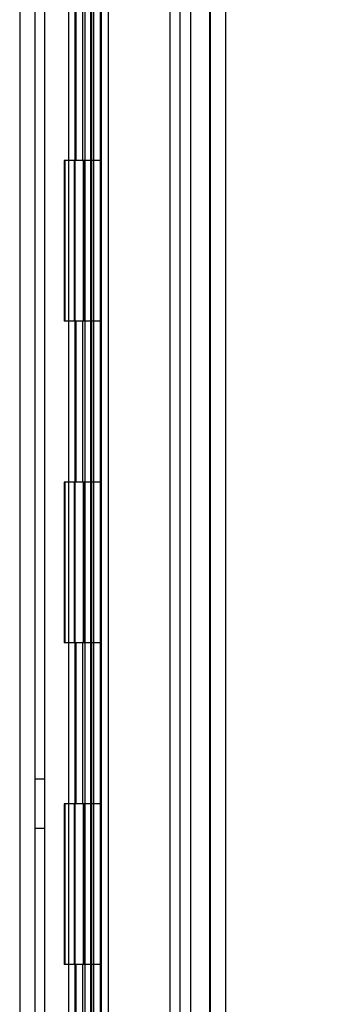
# Model space of a CAD drawing. Header units: inches. Extents: x 1 to 299, y -2 to 199.
# Tile 28 of 68: x 36.1 to 38.04, y 119.97 to 126.09. Entities that reach past the tile are written whole.
import ezdxf
from ezdxf.enums import TextEntityAlignment as Align
from ezdxf.lldxf.tags import DXFTag

# ---------------------------------------------------------------- set-up
doc = ezdxf.new("R2010")
doc.units = ezdxf.units.IN
doc.header["$MEASUREMENT"] = 0
for name, color, linetype in [('COM53955-2', 7, 'Continuous'), ('COM54746-60', 7, 'Continuous'), ('COM70220', 7, 'Continuous'), ('COM71178-1', 7, 'Continuous'), ('Default', 7, 'Continuous')]:
    doc.layers.add(name, color=color, linetype=linetype)
doc.styles.add('SEACAD_Times_New_Roman', font='times.ttf')
tags = doc.linetypes.add('HIDDEN2', pattern=[0.1875, 0.125, -0.0625]).pattern_tags.tags
tags[6:7] = [DXFTag(74, 4), DXFTag(75, 0), DXFTag(340, '0'), DXFTag(46, 0.0), DXFTag(50, 0.0), DXFTag(44, 0.0), DXFTag(45, 0.0)]
tags[4:5] = [DXFTag(74, 4), DXFTag(75, 0), DXFTag(340, '0'), DXFTag(46, 0.0), DXFTag(50, 0.0), DXFTag(44, 0.0), DXFTag(45, 0.0)]
doc.dimstyles.new('HAMMOND_(STH_-_300x200)', dxfattribs={"dimtxt": 1.5, "dimasz": 1.875, "dimexe": 0.75, "dimexo": 0.75, "dimgap": 0.375, "dimtad": 0, "dimtih": 1, "dimtoh": 1, "dimzin": 0, "dimdsep": 46, "dimtxsty": 'SEACAD_Times_New_Roman', "dimblk1": '_SE_FILLED', "dimblk2": '_SE_FILLED', "dimsah": 1, "dimcen": 0.75, "dimadec": 0, "dimazin": 0, "dimtfac": 0.8, "dimtofl": 0, "dimtmove": 0, "dimatfit": 3, "dimfxl": 1, "dimtolj": 1, "dimtzin": 0, "dimarcsym": 0})

# ---------------------------------------------------------------- blocks, each defined once
blk = doc.blocks.new('SE3')
at = {"layer": 'COM53955-2', "color": 7, "linetype": 'HIDDEN2'}
for p, q in [((37.2875, 131.3372), (37.2875, 69.0912)), ((36.5074, 130.369), (36.5074, 104.7772)), ((36.6024, 130.369), (36.6024, 104.7772)), ((36.5612, 130.1551), (36.5612, 104.7772)), ((36.653, 130.1551), (36.653, 104.7772))]:
    blk.add_line(p, q, dxfattribs=at)
at = {"layer": 'COM53955-2', "color": 7, "linetype": 'Continuous'}
blk.add_line((37.3825, 131.3372), (37.3825, 69.0912), dxfattribs=at)
at = {"layer": 'COM54746-60', "color": 7, "linetype": 'HIDDEN2'}
for p, q in [((36.2595, 70.2142), (36.2595, 130.2142)), ((36.4455, 130.2142), (36.4455, 70.2142)), ((36.5455, 70.2142), (36.5455, 130.2142)), ((37.1002, 70.2142), (37.1002, 130.2142)), ((36.4542, 125.2142), (36.4542, 126.2142)), ((36.4955, 125.2142), (36.4955, 126.2142)), ((36.5505, 125.2142), (36.5505, 126.2142)), ((36.4091, 125.2142), (36.3785, 125.2142)), ((36.3785, 125.2142), (36.3785, 124.2142)), ((36.4091, 125.2142), (36.3785, 125.2142)), ((36.3785, 125.2142), (36.3785, 124.2142)), ((36.3837, 125.2142), (36.3837, 124.2142)), ((36.4405, 125.2142), (36.4405, 124.2142)), ((36.5005, 124.2142), (36.5005, 125.2142)), ((36.5062, 124.2142), (36.5062, 125.2142)), ((36.5505, 124.2142), (36.5505, 125.2142)), ((36.4091, 124.2142), (36.3785, 124.2142)), ((36.4091, 124.2142), (36.3785, 124.2142)), ((36.4542, 123.2142), (36.4542, 124.2142)), ((36.4955, 123.2142), (36.4955, 124.2142)), ((36.5505, 123.2142), (36.5505, 124.2142)), ((36.4091, 123.2142), (36.3785, 123.2142)), ((36.3785, 123.2142), (36.3785, 122.2142)), ((36.4091, 123.2142), (36.3785, 123.2142)), ((36.3785, 123.2142), (36.3785, 122.2142)), ((36.3837, 123.2142), (36.3837, 122.2142)), ((36.4405, 123.2142), (36.4405, 122.2142)), ((36.5005, 122.2142), (36.5005, 123.2142)), ((36.5062, 122.2142), (36.5062, 123.2142)), ((36.5505, 122.2142), (36.5505, 123.2142)), ((36.4091, 122.2142), (36.3785, 122.2142)), ((36.4091, 122.2142), (36.3785, 122.2142)), ((36.4542, 121.2142), (36.4542, 122.2142)), ((36.4955, 121.2142), (36.4955, 122.2142)), ((36.5505, 121.2142), (36.5505, 122.2142)), ((36.2595, 121.3662), (36.1975, 121.3662)), ((36.4091, 121.2142), (36.3785, 121.2142)), ((36.3785, 121.2142), (36.3785, 120.2142)), ((36.4091, 121.2142), (36.3785, 121.2142)), ((36.3785, 121.2142), (36.3785, 120.2142)), ((36.3837, 121.2142), (36.3837, 120.2142)), ((36.4405, 121.2142), (36.4405, 120.2142)), ((36.5005, 120.2142), (36.5005, 121.2142)), ((36.5062, 120.2142), (36.5062, 121.2142)), ((36.5505, 120.2142), (36.5505, 121.2142)), ((36.1975, 121.0622), (36.2595, 121.0622)), ((36.4091, 120.2142), (36.3785, 120.2142)), ((36.4091, 120.2142), (36.3785, 120.2142)), ((36.4542, 119.2142), (36.4542, 120.2142)), ((36.4955, 119.2142), (36.4955, 120.2142)), ((36.5505, 119.2142), (36.5505, 120.2142))]:
    blk.add_line(p, q, dxfattribs=at)
at = {"layer": 'COM54746-60', "color": 7, "linetype": 'Continuous'}
for p, q in [((36.4091, 125.2142), (36.4091, 126.2142)), ((36.6125, 125.2142), (36.6125, 126.2142)), ((36.6125, 125.2142), (36.4091, 125.2142)), ((36.6125, 125.2142), (36.4091, 125.2142)), ((36.4091, 124.2142), (36.4091, 125.2142)), ((36.6125, 124.2142), (36.6125, 125.2142)), ((36.6125, 124.2142), (36.4091, 124.2142)), ((36.6125, 124.2142), (36.4091, 124.2142)), ((36.4091, 123.2142), (36.4091, 124.2142)), ((36.6125, 123.2142), (36.6125, 124.2142)), ((36.6125, 123.2142), (36.4091, 123.2142)), ((36.6125, 123.2142), (36.4091, 123.2142)), ((36.4091, 122.2142), (36.4091, 123.2142)), ((36.6125, 122.2142), (36.6125, 123.2142)), ((36.6125, 122.2142), (36.4091, 122.2142)), ((36.6125, 122.2142), (36.4091, 122.2142)), ((36.4091, 121.2142), (36.4091, 122.2142)), ((36.6125, 121.2142), (36.6125, 122.2142)), ((36.6125, 121.2142), (36.4091, 121.2142)), ((36.6125, 121.2142), (36.4091, 121.2142)), ((36.4091, 120.2142), (36.4091, 121.2142)), ((36.6125, 120.2142), (36.6125, 121.2142)), ((36.6125, 120.2142), (36.4091, 120.2142)), ((36.6125, 120.2142), (36.4091, 120.2142)), ((36.4091, 119.2142), (36.4091, 120.2142)), ((36.6125, 119.2142), (36.6125, 120.2142))]:
    blk.add_line(p, q, dxfattribs=at)
at = {"layer": 'COM70220', "color": 7, "linetype": 'HIDDEN2'}
for p, q in [((37.0375, 130.7417), (37.0375, 69.6867)), ((37.2835, 130.7417), (37.2835, 69.6867)), ((37.2855, 130.7417), (37.2855, 69.6867)), ((37.2865, 130.7417), (37.2865, 69.6867))]:
    blk.add_line(p, q, dxfattribs=at)
at = {"layer": 'COM71178-1', "color": 7, "linetype": 'HIDDEN2'}
for p, q in [((36.1025, 130.7602), (36.1025, 69.4502)), ((37.1645, 130.7602), (37.1645, 69.4502))]:
    blk.add_line(p, q, dxfattribs=at)
at = {"layer": 'COM71178-1', "color": 7, "linetype": 'Continuous'}
blk.add_line((36.1975, 130.7602), (36.1975, 69.4502), dxfattribs=at)
blk = doc.blocks.new('DMBLK2859')
at = {"layer": 'Default', "linetype": 'Continuous'}
for points in [[(47.9719, 129.6052), (47.6594, 131.4802), (47.3469, 129.6052)], [(47.9719, 70.8232), (47.3469, 70.8232), (47.6594, 68.9482)]]:
    blk.add_hatch(color=7, dxfattribs=at).paths.add_polyline_path(points)
at = {"layer": 'Default', "color": 7, "linetype": 'Continuous'}
for p, q in [((37.695, 131.4802), (48.4094, 131.4802)), ((47.6594, 131.4802), (47.6594, 101.4892)), ((47.6594, 97.2142), (47.6594, 68.9482)), ((37.9895, 68.9482), (48.4094, 68.9482))]:
    blk.add_line(p, q, dxfattribs=at)
at = {"layer": 'Default', "color": 7, "linetype": 'Continuous', "style": 'SEACAD_Times_New_Roman'}
for s, p in [('62.53', (45.1001, 100.9642)), ('DOOR', (44.5137, 98.7142))]:
    blk.add_text(s, height=1.5, dxfattribs=at).set_placement(p, align=Align.TOP_LEFT)
blk = doc.blocks.new('_SE_FILLED')
at = {"color": 0}
blk.add_line((0, 0), (-1, 0), dxfattribs=at)
blk.add_solid([(0, 0), (-1, -0.1665), (-1, 0.1665), (0, 0)], dxfattribs=at)

msp = doc.modelspace()

# ---------------------------------------------------------------- block references
at = {"layer": 'Default'}
msp.add_blockref('SE3', (0, 0), dxfattribs=at)

# ---------------------------------------------------------------- dimensions: what is measured, and where the dimension line sits
at = {"layer": 'Default', "color": 7, "linetype": 'Continuous'}
dim = msp.add_linear_dim(base=(47.6594, 131.4802), p1=(36.945, 131.4802), p2=(37.2395, 68.9482), angle=270.26988, text='\\A1;<>\\PDOOR', dimstyle='HAMMOND_(STH_-_300x200)', dxfattribs=at)
dim.commit()
dim.dimension.update_dxf_attribs({"geometry": 'DMBLK2859', "text_midpoint": (47.6594, 100.2142), "dimtype": 161})

doc.saveas('drawing.dxf')
